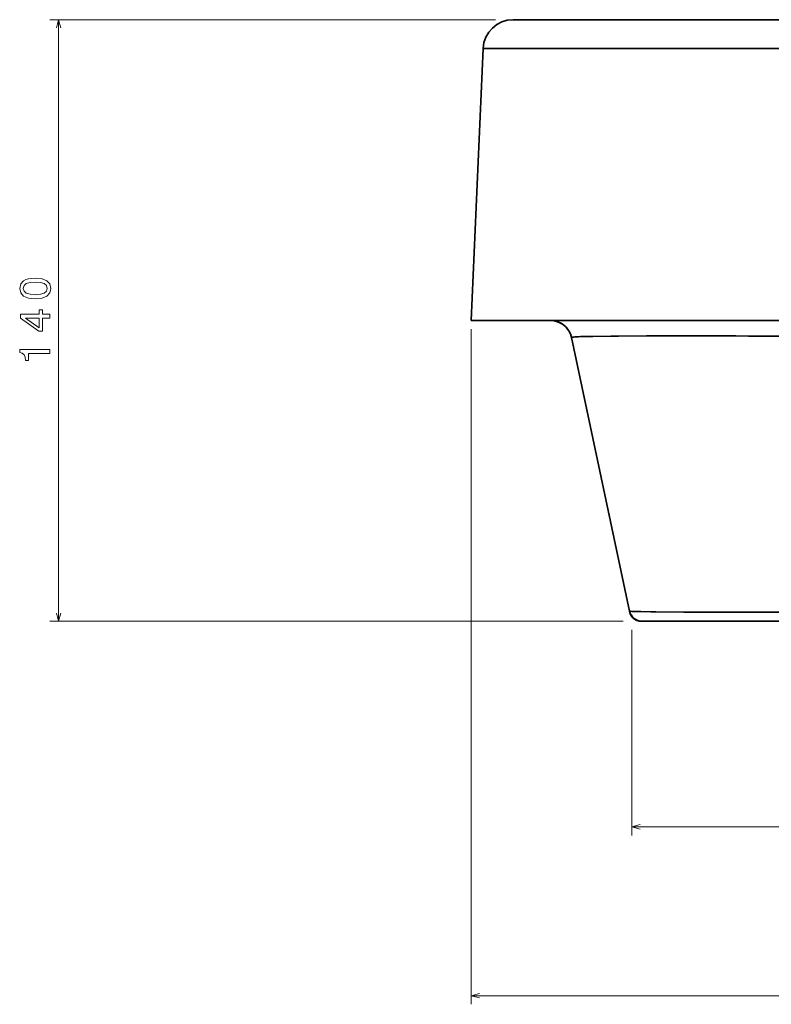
# Model space of a CAD drawing. Extents: x 242 to 1927, y 99 to 1406.
# Tile 9 of 11: x 1436 to 1611, y 912 to 1141. Entities that reach past the tile are written whole.
import ezdxf

# ---------------------------------------------------------------- set-up
doc = ezdxf.new("R2010")
doc.units = 0

msp = doc.modelspace()

# ---------------------------------------------------------------- linework, layer by layer
at = {"color": 7, "lineweight": 13}
for p, q in [((1547.14, 1140.72), (1443.48, 1140.72)), ((1445.48, 1000.72), (1445.48, 1140.72)), ((1541.53, 1068.72), (1541.53, 911.59)), ((1576.89, 1000.72), (1443.48, 1000.72)), ((1578.89, 998.72), (1578.89, 950.89)), ((1578.89, 952.89), (1889.87, 952.89)), ((1541.53, 913.59), (1927.24, 913.59))]:
    msp.add_line(p, q, dxfattribs=at)
at = {"color": 7, "lineweight": 35}
for p, q in [((1551.29, 1140.72), (1634.23, 1140.72)), ((1634.23, 1140.72), (1551.29, 1140.72)), ((1541.53, 1070.72), (1544.3, 1134.03)), ((1541.53, 1070.72), (1544.3, 1134.03)), ((1541.53, 1070.72), (1544.3, 1134.03)), ((1634.23, 1134.03), (1544.3, 1134.03)), ((1634.23, 1134.03), (1544.3, 1134.03)), ((1541.53, 1070.72), (1634.23, 1070.72)), ((1634.23, 1070.72), (1541.53, 1070.72)), ((1578.39, 1003.1), (1564.86, 1066.76)), ((1578.39, 1003.1), (1564.86, 1066.76)), ((1578.39, 1003.1), (1564.86, 1066.76)), ((1564.86, 1066.76), (1578.39, 1003.1)), ((1646.6, 1000.72), (1585.21, 1000.72)), ((1611.36, 1000.72), (1585.21, 1000.72)), ((1585.21, 1000.72), (1611.36, 1000.72))]:
    msp.add_line(p, q, dxfattribs=at)
at = {"color": 7, "lineweight": 35, "ltscale": 0.460864}
msp.add_line((1559.97, 1070.72), (1541.53, 1070.72), dxfattribs=at)
at = {"color": 7, "lineweight": 35, "ltscale": 0.46088}
msp.add_line((1559.97, 1070.72), (1541.53, 1070.72), dxfattribs=at)
at = {"color": 7, "lineweight": 35, "ltscale": 0.460867}
msp.add_line((1559.97, 1070.72), (1541.53, 1070.72), dxfattribs=at)
at = {"color": 7, "lineweight": 35, "ltscale": 0.010199}
msp.add_line((1559.97, 1070.72), (1560.37, 1070.72), dxfattribs=at)
at = {"color": 7, "lineweight": 35, "ltscale": 0.030692}
msp.add_line((1560.37, 1070.72), (1561.6, 1070.72), dxfattribs=at)
at = {"color": 7, "lineweight": 35, "ltscale": 0.05119}
msp.add_line((1561.6, 1070.72), (1563.65, 1070.72), dxfattribs=at)
at = {"color": 7, "lineweight": 35, "ltscale": 0.071463}
msp.add_line((1563.65, 1070.72), (1566.51, 1070.72), dxfattribs=at)
at = {"color": 7, "lineweight": 35, "ltscale": 0.091266}
msp.add_line((1566.51, 1070.72), (1570.16, 1070.72), dxfattribs=at)
at = {"color": 7, "lineweight": 35, "ltscale": 0.110349}
msp.add_line((1570.16, 1070.72), (1574.57, 1070.72), dxfattribs=at)
at = {"color": 7, "lineweight": 35, "ltscale": 0.128461}
msp.add_line((1574.57, 1070.72), (1579.71, 1070.72), dxfattribs=at)
at = {"color": 7, "lineweight": 35, "ltscale": 0.145337}
msp.add_line((1579.71, 1070.72), (1585.53, 1070.72), dxfattribs=at)
at = {"color": 7, "lineweight": 35, "ltscale": 0.160739}
msp.add_line((1585.53, 1070.72), (1591.95, 1070.72), dxfattribs=at)
at = {"color": 7, "lineweight": 35, "ltscale": 0.174472}
msp.add_line((1591.95, 1070.72), (1598.93, 1070.72), dxfattribs=at)
at = {"color": 7, "lineweight": 35, "ltscale": 0.186383}
msp.add_line((1598.93, 1070.72), (1606.39, 1070.72), dxfattribs=at)
at = {"color": 7, "lineweight": 35, "ltscale": 0.196332}
msp.add_line((1606.39, 1070.72), (1614.24, 1070.72), dxfattribs=at)
at = {"color": 7, "lineweight": 35, "ltscale": 0.004196}
msp.add_line((1578.39, 1003.1), (1578.35, 1003.26), dxfattribs=at)
at = {"color": 7, "lineweight": 35, "ltscale": 0.004352}
msp.add_line((1578.35, 1003.26), (1578.39, 1003.09), dxfattribs=at)
at = {"color": 7, "lineweight": 35, "ltscale": 0.002071}
msp.add_line((1578.41, 1003.02), (1578.39, 1003.1), dxfattribs=at)
at = {"color": 7, "lineweight": 35, "ltscale": 2.93112e-05}
msp.add_line((1578.39, 1003.1), (1578.39, 1003.1), dxfattribs=at)
at = {"color": 7, "lineweight": 35, "ltscale": 0.000935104}
msp.add_line((1578.4, 1003.07), (1578.4, 1003.04), dxfattribs=at)
at = {"color": 7, "lineweight": 35, "ltscale": 0.001303}
msp.add_line((1578.41, 1003), (1578.4, 1003.05), dxfattribs=at)
at = {"color": 7, "lineweight": 35, "ltscale": 0.000421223}
msp.add_line((1578.4, 1003.04), (1578.4, 1003.05), dxfattribs=at)
at = {"color": 7, "lineweight": 35, "ltscale": 0.001437}
msp.add_line((1578.4, 1003.05), (1578.41, 1002.99), dxfattribs=at)
at = {"color": 7, "lineweight": 35, "ltscale": 0.003393}
msp.add_line((1578.97, 1001.86), (1578.89, 1001.97), dxfattribs=at)
at = {"color": 7, "lineweight": 35, "ltscale": 0.002122}
msp.add_line((1578.89, 1001.97), (1578.94, 1001.9), dxfattribs=at)
at = {"color": 7, "lineweight": 35, "ltscale": 0.002038}
msp.add_line((1580.96, 1000.74), (1580.88, 1000.74), dxfattribs=at)
at = {"color": 7, "lineweight": 35, "ltscale": 0.000713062}
msp.add_line((1580.99, 1000.73), (1580.96, 1000.74), dxfattribs=at)
at = {"color": 7, "lineweight": 35, "ltscale": 0.00072535}
msp.add_line((1580.99, 1000.73), (1580.96, 1000.74), dxfattribs=at)
at = {"color": 7, "lineweight": 35, "ltscale": 0.000835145}
msp.add_line((1580.99, 1000.73), (1581.02, 1000.73), dxfattribs=at)
at = {"color": 7, "lineweight": 35, "ltscale": 9.48012e-05}
msp.add_line((1581.02, 1000.73), (1581.03, 1000.73), dxfattribs=at)
at = {"color": 7, "lineweight": 35, "ltscale": 0.002173}
msp.add_line((1581.18, 1000.72), (1581.27, 1000.72), dxfattribs=at)
at = {"color": 7, "lineweight": 35, "ltscale": 0.000274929}
msp.add_line((1581.22, 1000.72), (1581.23, 1000.72), dxfattribs=at)
at = {"color": 7, "lineweight": 35, "ltscale": 0.000567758}
msp.add_line((1581.27, 1000.72), (1581.25, 1000.72), dxfattribs=at)
at = {"color": 7, "lineweight": 35, "ltscale": 0.000482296}
msp.add_line((1581.27, 1000.72), (1581.25, 1000.72), dxfattribs=at)
at = {"color": 7, "lineweight": 35, "ltscale": 0.096521}
for p, q in [((1585.19, 1000.72), (1581.32, 1000.72)), ((1581.32, 1000.72), (1585.19, 1000.72)), ((1585.19, 1000.72), (1581.32, 1000.72)), ((1581.32, 1000.72), (1585.19, 1000.72)), ((1585.19, 1000.72), (1581.32, 1000.72))]:
    msp.add_line(p, q, dxfattribs=at)
at = {"color": 7, "lineweight": 35, "ltscale": 2.62522e-05}
msp.add_line((1581.32, 1000.72), (1581.32, 1000.72), dxfattribs=at)
msp.add_line((1581.32, 1000.72), (1581.32, 1000.72), dxfattribs=at)
at = {"color": 7, "lineweight": 35, "ltscale": 2.50263e-05}
msp.add_line((1581.32, 1000.72), (1581.32, 1000.72), dxfattribs=at)
msp.add_line((1581.32, 1000.72), (1581.32, 1000.72), dxfattribs=at)
at = {"color": 7, "lineweight": 35, "ltscale": 9.76563e-05}
msp.add_line((1581.33, 1000.72), (1581.32, 1000.72), dxfattribs=at)
at = {"color": 7, "lineweight": 35, "ltscale": 0.000576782}
msp.add_line((1581.35, 1000.72), (1581.32, 1000.72), dxfattribs=at)
at = {"color": 7, "lineweight": 35, "ltscale": 0.000582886}
msp.add_line((1581.35, 1000.72), (1581.32, 1000.72), dxfattribs=at)
at = {"color": 7, "lineweight": 35, "ltscale": 0.09649}
msp.add_line((1585.21, 1000.72), (1581.35, 1000.72), dxfattribs=at)
at = {"color": 7, "lineweight": 35, "ltscale": 0.036734}
msp.add_line((1582.82, 1000.72), (1581.35, 1000.72), dxfattribs=at)
at = {"color": 7, "lineweight": 35, "ltscale": 0.036728}
msp.add_line((1582.82, 1000.72), (1581.35, 1000.72), dxfattribs=at)
at = {"color": 7, "lineweight": 35, "ltscale": 0.034607}
msp.add_line((1582.82, 1000.72), (1581.43, 1000.72), dxfattribs=at)
at = {"color": 7, "lineweight": 35, "ltscale": 0.094379}
msp.add_line((1581.43, 1000.72), (1585.21, 1000.72), dxfattribs=at)
at = {"color": 7, "lineweight": 35, "ltscale": 0.046692}
msp.add_line((1584.68, 1000.72), (1582.82, 1000.72), dxfattribs=at)
msp.add_line((1584.68, 1000.72), (1582.82, 1000.72), dxfattribs=at)
at = {"color": 7, "lineweight": 35, "ltscale": 0.046704}
msp.add_line((1584.68, 1000.72), (1582.82, 1000.72), dxfattribs=at)
at = {"color": 7, "lineweight": 35, "ltscale": 0.012521}
msp.add_line((1585.19, 1000.72), (1584.68, 1000.72), dxfattribs=at)
at = {"color": 7, "lineweight": 35, "ltscale": 0.065149}
msp.add_line((1587.29, 1000.72), (1584.68, 1000.72), dxfattribs=at)
at = {"color": 7, "lineweight": 35, "ltscale": 0.065134}
msp.add_line((1587.29, 1000.72), (1584.68, 1000.72), dxfattribs=at)
at = {"color": 7, "lineweight": 35, "ltscale": 0.000549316}
for p, q in [((1585.21, 1000.72), (1585.18, 1000.72)), ((1585.18, 1000.72), (1585.21, 1000.72)), ((1585.18, 1000.72), (1585.21, 1000.72)), ((1585.21, 1000.72), (1585.18, 1000.72))]:
    msp.add_line(p, q, dxfattribs=at)
at = {"color": 7, "lineweight": 35, "ltscale": 0.001407}
for p, q in [((1585.24, 1000.72), (1585.19, 1000.72)), ((1585.19, 1000.72), (1585.24, 1000.72)), ((1585.21, 1000.72), (1585.26, 1000.72)), ((1585.26, 1000.72), (1585.21, 1000.72))]:
    msp.add_line(p, q, dxfattribs=at)
at = {"color": 7, "lineweight": 35, "ltscale": 0.000842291}
msp.add_line((1585.22, 1000.72), (1585.19, 1000.72), dxfattribs=at)
at = {"color": 7, "lineweight": 35, "ltscale": 0.001053}
msp.add_line((1585.19, 1000.72), (1585.23, 1000.72), dxfattribs=at)
at = {"color": 7, "lineweight": 35, "ltscale": 0.001849}
msp.add_line((1585.26, 1000.72), (1585.19, 1000.72), dxfattribs=at)
at = {"color": 7, "lineweight": 35, "ltscale": 0.083163}
msp.add_line((1590.62, 1000.72), (1587.29, 1000.72), dxfattribs=at)
at = {"color": 7, "lineweight": 35, "ltscale": 0.083173}
msp.add_line((1590.62, 1000.72), (1587.29, 1000.72), dxfattribs=at)
at = {"color": 7, "lineweight": 35, "ltscale": 0.100522}
msp.add_line((1594.64, 1000.72), (1590.62, 1000.72), dxfattribs=at)
at = {"color": 7, "lineweight": 35, "ltscale": 0.100513}
msp.add_line((1594.64, 1000.72), (1590.62, 1000.72), dxfattribs=at)
at = {"color": 7, "lineweight": 35, "ltscale": 0.116986}
msp.add_line((1599.32, 1000.72), (1594.64, 1000.72), dxfattribs=at)
at = {"color": 7, "lineweight": 35, "ltscale": 0.116995}
msp.add_line((1599.32, 1000.72), (1594.64, 1000.72), dxfattribs=at)
at = {"color": 7, "lineweight": 35, "ltscale": 0.132333}
msp.add_line((1604.61, 1000.72), (1599.32, 1000.72), dxfattribs=at)
at = {"color": 7, "lineweight": 35, "ltscale": 0.132327}
msp.add_line((1604.61, 1000.72), (1599.32, 1000.72), dxfattribs=at)
at = {"color": 7, "lineweight": 35, "ltscale": 0.14635}
msp.add_line((1610.46, 1000.72), (1604.61, 1000.72), dxfattribs=at)
at = {"color": 7, "lineweight": 35, "ltscale": 0.146356}
msp.add_line((1610.46, 1000.72), (1604.61, 1000.72), dxfattribs=at)
at = {"color": 7, "lineweight": 35, "ltscale": 0.158856}
msp.add_line((1616.82, 1000.72), (1610.46, 1000.72), dxfattribs=at)
at = {"color": 7, "lineweight": 35, "ltscale": 0.15885}
msp.add_line((1616.82, 1000.72), (1610.46, 1000.72), dxfattribs=at)
at = {"color": 7, "lineweight": 35, "ltscale": 0.001312}
msp.add_line((1611.41, 1000.72), (1611.36, 1000.72), dxfattribs=at)
at = {"color": 7, "lineweight": 13}
for points in [[(1445.99, 1138.79), (1445.48, 1140.72), (1444.96, 1138.79)], [(1444.96, 1002.65), (1445.48, 1000.72), (1445.99, 1002.65)], [(1580.83, 953.41), (1578.89, 952.89), (1580.83, 952.38)], [(1543.46, 914.11), (1541.53, 913.59), (1543.46, 913.07)]]:
    msp.add_lwpolyline(points, dxfattribs=at)
for points in [[(1440.06, 1075.76), (1441.64, 1075.91), (1442.77, 1076.39), (1443.46, 1077.14), (1443.68, 1078.19), (1443.46, 1079.23), (1442.77, 1079.99), (1441.64, 1080.45), (1440.06, 1080.61), (1438.48, 1080.45), (1437.86, 1080.26), (1437.34, 1079.99), (1436.66, 1079.23), (1436.43, 1078.19), (1436.66, 1077.14), (1437.35, 1076.39), (1438.48, 1075.91)], [(1440.06, 1076.73), (1438.84, 1076.81), (1437.96, 1077.06), (1437.44, 1077.52), (1437.26, 1078.19), (1437.44, 1078.86), (1437.96, 1079.31), (1438.84, 1079.57), (1440.06, 1079.65), (1441.29, 1079.57), (1442.16, 1079.31), (1442.68, 1078.86), (1442.85, 1078.19), (1442.68, 1077.52), (1442.16, 1077.06), (1441.29, 1076.81)], [(1443.48, 1071.28), (1443.48, 1072.18), (1441.74, 1072.18), (1441.74, 1073.18), (1440.93, 1073.18), (1440.93, 1072.18), (1436.63, 1072.18), (1436.63, 1071.27), (1440.85, 1068.2), (1441.74, 1068.2), (1441.74, 1071.28)], [(1440.93, 1069.05), (1437.8, 1071.28), (1440.93, 1071.28)], [(1443.48, 1063.07), (1443.48, 1063.99), (1436.43, 1063.99), (1436.43, 1063.3), (1437.04, 1063.12), (1437.45, 1062.76), (1437.7, 1062.2), (1437.78, 1061.43), (1438.49, 1061.43), (1438.49, 1063.07)]]:
    msp.add_lwpolyline(points, close=True, dxfattribs=at)
at = {"color": 7, "lineweight": 35}
for points in [[(1648, 1066.76), (1619.77, 1067.03), (1606.03, 1067.11), (1593.18, 1067.16), (1583.79, 1067.15), (1575.84, 1067.11), (1569.82, 1067.03), (1566.35, 1066.93), (1565.38, 1066.87), (1564.91, 1066.8), (1564.87, 1066.78), (1564.86, 1066.77), (1564.86, 1066.77), (1564.86, 1066.76)], [(1648, 1066.76), (1625.08, 1066.99), (1603.13, 1067.13), (1592.19, 1067.16), (1582.32, 1067.15), (1574.06, 1067.1), (1568.83, 1067.01), (1566.96, 1066.96), (1565.67, 1066.89), (1565.25, 1066.85), (1564.9, 1066.79), (1564.87, 1066.78), (1564.86, 1066.77), (1564.86, 1066.77), (1564.86, 1066.76)], [(1566.53, 1066.94), (1565.4, 1066.87), (1565.07, 1066.83), (1564.89, 1066.79), (1564.86, 1066.78), (1564.86, 1066.77)], [(1578.39, 1003.1), (1578.39, 1003.1), (1578.4, 1003.09), (1578.45, 1003.08), (1578.94, 1003.04), (1579.92, 1003), (1583.37, 1002.93), (1594.25, 1002.87), (1604.4, 1002.86), (1618.5, 1002.88), (1650.51, 1003.03), (1661.53, 1003.1)], [(1578.39, 1003.1), (1578.39, 1003.09), (1578.4, 1003.09), (1578.47, 1003.07), (1579.11, 1003.03), (1580.35, 1002.99), (1584.52, 1002.92), (1591, 1002.88), (1608.25, 1002.86), (1627.22, 1002.91), (1661.53, 1003.1)], [(1578.39, 1003.1), (1578.55, 1002.52), (1578.7, 1002.18), (1578.87, 1001.88), (1579.07, 1001.61), (1579.3, 1001.38), (1579.65, 1001.13), (1580.05, 1000.93), (1580.48, 1000.81), (1581.01, 1000.73), (1581.03, 1000.73), (1580.99, 1000.73)], [(1581, 1002.97), (1579.19, 1003.02), (1578.68, 1003.05), (1578.42, 1003.08), (1578.4, 1003.09), (1578.39, 1003.09), (1578.39, 1003.1), (1578.39, 1003.1)], [(1579.07, 1001.62), (1578.65, 1002.23), (1578.58, 1002.35), (1578.56, 1002.39), (1578.56, 1002.4), (1578.56, 1002.4), (1578.56, 1002.4), (1578.56, 1002.4), (1578.56, 1002.4), (1578.56, 1002.4), (1578.57, 1002.39), (1578.61, 1002.36), (1578.61, 1002.36), (1578.62, 1002.36), (1578.62, 1002.36), (1578.62, 1002.36), (1578.62, 1002.36), (1578.62, 1002.37), (1578.6, 1002.41), (1578.53, 1002.64)], [(1578.73, 1002.23), (1579.03, 1001.69), (1579.26, 1001.39), (1579.28, 1001.36), (1579.28, 1001.36), (1579.28, 1001.36), (1579.28, 1001.36), (1579.28, 1001.37), (1579.18, 1001.49), (1579.17, 1001.5), (1579.17, 1001.5), (1579.18, 1001.5), (1579.43, 1001.28), (1579.92, 1000.98), (1580.45, 1000.81), (1581.4, 1000.72), (1581.44, 1000.72), (1581.45, 1000.72), (1581.43, 1000.72), (1580.61, 1000.81)], [(1578.74, 1002.19), (1579.04, 1001.68), (1579.26, 1001.39), (1579.28, 1001.36), (1579.28, 1001.36), (1579.29, 1001.36), (1579.28, 1001.36), (1579.28, 1001.37), (1579.18, 1001.5), (1579.17, 1001.5), (1579.18, 1001.5), (1579.42, 1001.29), (1579.89, 1001), (1580.43, 1000.82)], [(1579.76, 1001.07), (1580.17, 1000.9), (1580.59, 1000.78), (1580.66, 1000.77), (1580.67, 1000.77), (1580.67, 1000.77)]]:
    msp.add_lwpolyline(points, dxfattribs=at)
for centre, radius, start, end in [((1551.29, 1133.72), 7, 90, 177.5), ((1551.29, 1133.72), 7, 90.0002, 177.5002), ((1551.29, 1133.72), 7, 90, 177.5), ((1551.29, 1133.72), 7, 90.0002, 177.5002), ((1559.97, 1065.72), 5, 11.9995, 90.0002), ((1559.97, 1065.72), 5, 12.0001, 89.9979), ((1559.97, 1065.72), 5, 55.0192, 89.9967), ((1559.97, 1065.72), 5, 37.9408, 90.0001), ((1559.97, 1065.72), 5, 12.0001, 89.9979), ((1559.97, 1065.72), 5, 54.414, 89.9965), ((1559.95, 1065.71), 5.02, 39.453, 43.8089), ((1559.95, 1065.71), 5.02, 38.7285, 43.6318), ((1581.33, 1003.72), 3, 192.0233, 269.9776), ((1581.33, 1003.72), 3, 192.0327, 269.9662), ((1578.43, 1003.14), 0.0594, 227.6555, 268.4367), ((1581.32, 1003.72), 3, 192.2945, 197.8217), ((1581.34, 1003.74), 3.02, 211.2463, 221.011), ((1580.92, 1003.21), 2.44, 216.9553, 221.3535), ((1581.32, 1003.72), 3, 246.6507, 253.6666), ((1581.24, 1004.26), 3.54, 256.5382, 265.9809), ((1581.32, 1005.19), 4.47, 264.1049, 270.9572), ((1581.27, 1004.34), 3.62, 265.0818, 269.5515), ((1581.32, 1005.27), 4.54, 265.8287, 270.036), ((1585.19, 1004.22), 3.5, 269.9999, 273.0542), ((1585.21, 1004.22), 3.5, 270, 273.1751), ((1585.21, 1004.22), 3.5, 270, 273.1751)]:
    msp.add_arc(centre, radius, start, end, dxfattribs=at)

doc.saveas('drawing.dxf')
